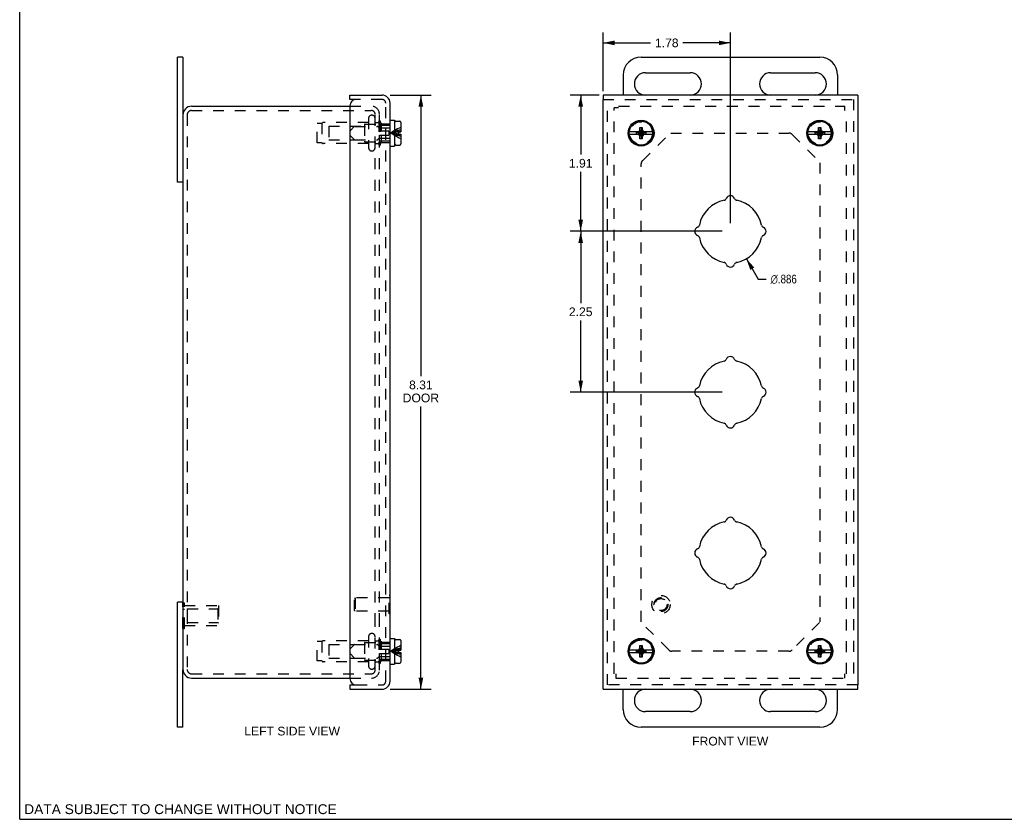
# Model space of a CAD drawing. Header units: inches. Extents: x 0 to 27.6, y 0 to 17.8.
# Tile 1 of 3: x 0 to 13.8, y 0 to 11.2. Entities that reach past the tile are written whole.
import ezdxf

# ---------------------------------------------------------------- set-up
doc = ezdxf.new("R2010")
doc.units = ezdxf.units.IN
doc.header["$LTSCALE"] = 1.515306
doc.header["$MEASUREMENT"] = 0
doc.linetypes.add('HIDDEN', pattern=[0.2, 0.1, -0.1])
doc.layers.get('0').update_dxf_attribs({"linetype": 'CONTINUOUS'})
for name, color, linetype in [('DEFAULT_2', 8, 'HIDDEN'), ('DIMENSIONS', 7, 'CONTINUOUS'), ('DOOR_ASSEMBLY', 7, 'CONTINUOUS')]:
    doc.layers.add(name, color=color, linetype=linetype)
doc.styles.get("Standard").update_dxf_attribs({"font": 'arial.ttf'})
doc.styles.add('TEXTSTYLE_1', font='gdt', dxfattribs={"width": 0.8})
doc.dimstyles.new('DIMSTYLE_1', dxfattribs={"dimtxt": 0.121549, "dimasz": 0.162065, "dimexe": 0.09, "dimexo": 0.07, "dimgap": 0.09, "dimtad": 0, "dimtih": 1, "dimtoh": 1, "dimdec": 3, "dimzin": 4, "dimdsep": 46, "dimtxsty": 'Standard', "dimblk": '_FILLED', "dimblk1": '_FILLED', "dimblk2": '_FILLED', "dimcen": 0.09, "dimadec": 3, "dimazin": 1, "dimtfac": 1, "dimtdec": 3, "dimtofl": 0, "dimtmove": 0, "dimatfit": 1, "dimldrblk": '_FILLED', "dimfxl": 0, "dimtolj": 1, "dimtzin": 4, "dimarcsym": 0})
doc.dimstyles.new('DIMSTYLE_2', dxfattribs={"dimtxt": 0.121549, "dimasz": 0.162065, "dimexe": 0.09, "dimexo": 0.07, "dimgap": 0.0375, "dimtad": 0, "dimtih": 1, "dimtoh": 1, "dimzin": 4, "dimdsep": 46, "dimtxsty": 'Standard', "dimblk": '_FILLED', "dimblk1": '_FILLED', "dimblk2": '_FILLED', "dimcen": 0.09, "dimadec": 3, "dimazin": 1, "dimtfac": 1, "dimtdec": 3, "dimtofl": 0, "dimtmove": 0, "dimatfit": 3, "dimldrblk": '_FILLED', "dimfxl": 0, "dimtolj": 1, "dimtzin": 4, "dimarcsym": 0})

# ---------------------------------------------------------------- blocks, each defined once
blk = doc.blocks.new('_FILLED')
at = {"color": 0, "linetype": 'ByBlock'}
blk.add_solid([(0, 0), (-1, 0.2), (-1, -0.2)], dxfattribs=at)
blk = doc.blocks.new('*D1')
at = {"layer": 'DIMENSIONS', "color": 2, "linetype": 'Continuous'}
for p, q in [((10.167, 7.843), (10.333, 7.558)), ((10.333, 7.558), (10.446, 7.558))]:
    blk.add_line(p, q, dxfattribs=at)
at = {"layer": 'DIMENSIONS', "color": 2, "linetype": 'Continuous', "xscale": 0.1620648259, "yscale": 0.1620648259, "zscale": 0.1620648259, "rotation": 120.2599769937}
blk.add_blockref('_FILLED', (10.167, 7.843), dxfattribs=at)
at = {"layer": 'DIMENSIONS', "color": 2, "linetype": 'Continuous', "insert": (10.507, 7.619), "char_height": 0.12155, "width": 0.49237, "attachment_point": 1, "line_spacing_factor": 0.9, "style": 'TEXTSTYLE_1'}
blk.add_mtext('{\\fgdt;n}\\fArial;.886', dxfattribs=at)
blk = doc.blocks.new('*D2')
at = {"layer": 'DIMENSIONS', "color": 2, "linetype": 'Continuous'}
for p, q in [((5.182, 10.132), (5.759, 10.132)), ((5.613, 10.132), (5.613, 6.199)), ((5.613, 1.819), (5.613, 5.773)), ((5.182, 1.819), (5.759, 1.819))]:
    blk.add_line(p, q, dxfattribs=at)
at = {"layer": 'DIMENSIONS', "color": 2, "linetype": 'Continuous', "xscale": 0.1620648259, "yscale": 0.1620648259, "zscale": 0.1620648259}
for p, rotation in [((5.613, 10.132), 90), ((5.613, 1.819), 270)]:
    blk.add_blockref('_FILLED', p, dxfattribs=dict(at, rotation=rotation))
at = {"layer": 'DIMENSIONS', "color": 2, "linetype": 'Continuous', "insert": (5.613, 6.138), "char_height": 0.1215, "width": 0.50879, "attachment_point": 2, "line_spacing_factor": 0.9}
blk.add_mtext('8.31\\PDOOR', dxfattribs=at)
blk = doc.blocks.new('*D12')
at = {"layer": 'DIMENSIONS', "color": 2, "linetype": 'Continuous'}
for p, q in [((8.109, 10.132), (7.703, 10.132)), ((7.849, 10.132), (7.849, 9.3)), ((7.849, 8.226), (7.849, 9.057)), ((9.83, 8.226), (7.703, 8.226))]:
    blk.add_line(p, q, dxfattribs=at)
at = {"layer": 'DIMENSIONS', "color": 2, "linetype": 'Continuous', "xscale": 0.1620648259, "yscale": 0.1620648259, "zscale": 0.1620648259}
for p, rotation in [((7.849, 10.132), 90), ((7.849, 8.226), 270)]:
    blk.add_blockref('_FILLED', p, dxfattribs=dict(at, rotation=rotation))
at = {"layer": 'DIMENSIONS', "color": 2, "linetype": 'Continuous', "insert": (7.849, 9.239), "char_height": 0.1215, "width": 0.3303, "attachment_point": 2, "line_spacing_factor": 0.9}
blk.add_mtext('1.91', dxfattribs=at)
blk = doc.blocks.new('*D13')
at = {"layer": 'DIMENSIONS', "color": 2, "linetype": 'Continuous'}
for p, q in [((8.162, 10.185), (8.162, 11.008)), ((9.944, 8.339), (9.944, 11.008)), ((8.162, 10.862), (8.827, 10.862)), ((9.944, 10.862), (9.279, 10.862))]:
    blk.add_line(p, q, dxfattribs=at)
at = {"layer": 'DIMENSIONS', "color": 2, "linetype": 'Continuous', "xscale": 0.1620648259, "yscale": 0.1620648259, "zscale": 0.1620648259, "rotation": 180}
blk.add_blockref('_FILLED', (8.162, 10.862), dxfattribs=at)
at = {"layer": 'DIMENSIONS', "color": 2, "linetype": 'Continuous', "xscale": 0.1620648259, "yscale": 0.1620648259, "zscale": 0.1620648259}
blk.add_blockref('_FILLED', (9.944, 10.862), dxfattribs=at)
at = {"layer": 'DIMENSIONS', "color": 2, "linetype": 'Continuous', "insert": (9.053, 10.923), "char_height": 0.1215, "width": 0.3303, "attachment_point": 2, "line_spacing_factor": 0.9}
blk.add_mtext('1.78', dxfattribs=at)
blk = doc.blocks.new('*D14')
at = {"layer": 'DIMENSIONS', "color": 2, "linetype": 'Continuous'}
for p, q in [((9.83, 8.226), (7.703, 8.226)), ((7.849, 8.226), (7.849, 7.222)), ((7.849, 5.976), (7.849, 6.979)), ((9.83, 5.976), (7.703, 5.976))]:
    blk.add_line(p, q, dxfattribs=at)
at = {"layer": 'DIMENSIONS', "color": 2, "linetype": 'Continuous', "xscale": 0.1620648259, "yscale": 0.1620648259, "zscale": 0.1620648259}
for p, rotation in [((7.849, 8.226), 90), ((7.849, 5.976), 270)]:
    blk.add_blockref('_FILLED', p, dxfattribs=dict(at, rotation=rotation))
at = {"layer": 'DIMENSIONS', "color": 2, "linetype": 'Continuous', "insert": (7.849, 7.161), "char_height": 0.1215, "width": 0.3303, "attachment_point": 2, "line_spacing_factor": 0.9}
blk.add_mtext('2.25', dxfattribs=at)

msp = doc.modelspace()

# ---------------------------------------------------------------- linework, layer by layer
at = {"color": 7, "linetype": 'Continuous'}
for p, q in [((0, 0), (0, 17.8271)), ((2.283, 10.663), (2.208, 10.663)), ((2.283, 10.663), (2.283, 9.8555)), ((8.6936, 10.663), (11.1936, 10.663)), ((8.4436, 10.413), (8.4436, 10.1318)), ((8.7561, 10.4443), (9.3811, 10.4443)), ((10.5061, 10.4443), (11.1311, 10.4443)), ((11.4436, 10.413), (11.4436, 10.1318)), ((9.3811, 10.1318), (8.7561, 10.1318)), ((11.1311, 10.1318), (10.5061, 10.1318)), ((2.283, 8.913), (2.208, 8.913)), ((2.283, 3.038), (2.208, 3.038)), ((2.283, 1.288), (2.283, 2.0955)), ((8.4436, 1.538), (8.4436, 1.8193)), ((8.7561, 1.8193), (9.3811, 1.8193)), ((10.5061, 1.8193), (11.1311, 1.8193)), ((11.4436, 1.538), (11.4436, 1.8193)), ((9.3811, 1.5068), (8.7561, 1.5068)), ((11.1311, 1.5068), (10.5061, 1.5068)), ((2.283, 1.288), (2.208, 1.288)), ((11.1936, 1.288), (8.6936, 1.288)), ((0, 0), (27.551, 0))]:
    msp.add_line(p, q, dxfattribs=at)
at = {"color": 3, "linetype": 'Continuous'}
for p, q in [((2.208, 8.913), (2.208, 10.663)), ((2.403, 9.9755), (4.621, 9.9755)), ((2.283, 9.8555), (2.283, 2.0955)), ((2.208, 1.288), (2.208, 3.038)), ((2.403, 1.9755), (4.621, 1.9755))]:
    msp.add_line(p, q, dxfattribs=at)
at = {"color": 7, "linetype": 'Continuous'}
for centre, radius, start, end in [((8.6936, 10.413), 0.25, 90, 180), ((11.1936, 10.413), 0.25, 0, 90), ((8.7561, 10.288), 0.1562, 90, 270), ((9.3811, 10.288), 0.1562, 270, 90), ((10.5061, 10.288), 0.1562, 90, 270), ((11.1311, 10.288), 0.1562, 270, 90), ((8.7561, 1.663), 0.1562, 90, 270), ((9.3811, 1.663), 0.1562, 270, 90), ((10.5061, 1.663), 0.1562, 90, 270), ((11.1311, 1.663), 0.1562, 270, 90), ((8.6936, 1.538), 0.25, 180, 270), ((11.1936, 1.538), 0.25, 270, 360)]:
    msp.add_arc(centre, radius, start, end, dxfattribs=at)
at = {"color": 3, "linetype": 'Continuous'}
for centre, start, end in [((2.403, 9.8555), 90, 180), ((2.403, 2.0955), 180, 270)]:
    msp.add_arc(centre, 0.12, start, end, dxfattribs=at)
at = {"layer": 'DEFAULT_2', "color": 8, "linetype": 'HIDDEN'}
for p, q in [((4.621, 9.9755), (4.918, 9.9755)), ((8.3186, 2.0355), (8.3186, 9.9535)), ((8.3786, 9.9535), (8.3186, 9.9535)), ((8.3786, 9.9755), (11.5466, 9.9755)), ((11.5466, 9.9155), (11.5466, 9.9755)), ((2.343, 9.8555), (2.343, 2.0955)), ((2.403, 9.9155), (4.918, 9.9155)), ((4.8805, 9.8043), (4.8805, 9.3968)), ((4.973, 2.7318), (4.973, 9.8635)), ((5.033, 2.7318), (5.033, 9.8635)), ((11.5686, 2.0355), (11.5686, 9.9155)), ((4.1605, 9.4655), (4.1605, 9.7355)), ((4.2295, 9.7355), (4.1605, 9.7355)), ((4.2295, 9.7355), (4.2295, 9.4655)), ((4.8805, 9.7465), (4.2473, 9.7465)), ((4.323, 9.6955), (4.323, 9.5055)), ((4.323, 9.6955), (4.823, 9.6955)), ((4.823, 9.7155), (4.823, 9.4855)), ((4.833, 9.7255), (5.043, 9.7255)), ((4.973, 9.7465), (5.015, 9.7465)), ((5.025, 9.7705), (5.025, 9.4305)), ((5.025, 9.7705), (5.043, 9.7705)), ((5.043, 9.7705), (5.043, 9.4305)), ((4.323, 9.5055), (4.823, 9.5055)), ((8.7119, 9.2126), (9.0975, 9.5982)), ((9.1079, 9.6005), (10.7615, 9.6005)), ((10.8057, 9.5822), (11.1907, 9.1972)), ((4.2295, 9.4655), (4.1605, 9.4655)), ((4.8805, 9.4545), (4.2473, 9.4545)), ((4.833, 9.4755), (5.043, 9.4755)), ((4.973, 9.4545), (5.015, 9.4545)), ((5.025, 9.4305), (5.043, 9.4305)), ((8.6936, 2.7648), (8.6936, 9.1684)), ((11.1936, 9.1863), (11.1936, 2.7648)), ((2.2826, 3.0307), (2.3036, 3.0307)), ((2.2826, 2.6704), (2.2826, 3.0307)), ((2.3036, 2.6704), (2.3036, 3.0307)), ((2.2826, 2.9406), (2.3036, 2.9406)), ((2.3036, 2.9905), (2.7826, 2.9905)), ((2.3451, 2.9455), (2.7726, 2.9455)), ((2.3451, 2.9455), (2.3451, 2.7555)), ((2.7726, 2.9455), (2.7826, 2.9555)), ((2.7726, 2.9455), (2.7726, 2.7555)), ((2.7826, 2.9905), (2.7826, 2.7105)), ((2.2826, 2.7605), (2.3036, 2.7605)), ((2.3451, 2.7555), (2.7726, 2.7555)), ((2.7726, 2.7555), (2.7826, 2.7455)), ((2.2826, 2.6704), (2.3036, 2.6704)), ((2.3036, 2.7105), (2.7826, 2.7105)), ((4.973, 2.0875), (4.973, 2.7317)), ((5.033, 2.0875), (5.033, 2.7317)), ((9.0815, 2.3688), (8.6965, 2.7539)), ((11.1913, 2.7544), (10.8057, 2.3688)), ((4.2295, 2.4855), (4.1605, 2.4855)), ((4.1605, 2.2155), (4.1605, 2.4855)), ((4.2295, 2.4855), (4.2295, 2.2155)), ((4.8805, 2.4965), (4.2473, 2.4965)), ((4.8805, 2.5543), (4.8805, 2.1468)), ((4.973, 2.4965), (5.015, 2.4965)), ((5.025, 2.5205), (5.043, 2.5205)), ((5.025, 2.5205), (5.025, 2.1805)), ((5.043, 2.5205), (5.043, 2.1805)), ((4.323, 2.4455), (4.823, 2.4455)), ((4.323, 2.4455), (4.323, 2.2555)), ((4.823, 2.4655), (4.823, 2.2355)), ((4.833, 2.4755), (5.043, 2.4755)), ((10.7615, 2.3505), (9.1257, 2.3505)), ((4.2295, 2.2155), (4.1605, 2.2155)), ((4.8805, 2.2045), (4.2473, 2.2045)), ((4.323, 2.2555), (4.823, 2.2555)), ((4.833, 2.2255), (5.043, 2.2255)), ((4.973, 2.2045), (5.015, 2.2045)), ((5.025, 2.1805), (5.043, 2.1805)), ((2.403, 2.0355), (4.918, 2.0355)), ((4.621, 1.9755), (4.921, 1.9755)), ((4.918, 2.0355), (4.921, 2.0355)), ((8.3406, 2.0355), (8.3406, 1.9755)), ((8.3406, 1.9755), (11.5466, 1.9755)), ((11.5466, 1.9755), (11.5466, 2.0355))]:
    msp.add_line(p, q, dxfattribs=at)
for centre in [(8.6936, 9.6005), (11.1936, 9.6005), (8.6936, 2.3505), (11.1936, 2.3505)]:
    msp.add_circle(centre, 0.1585, dxfattribs=at)
for centre, radius, start, end in [((4.921, 9.8635), 0.112, 0, 90), ((2.403, 9.8555), 0.06, 90, 180), ((4.9267, 9.8043), 0.0462, 0, 180), ((4.921, 9.8635), 0.052, 0, 90), ((4.2473, 9.7265), 0.02, 90, 153.25632), ((4.833, 9.7155), 0.01, 90, 180.00003), ((5.015, 9.7565), 0.01, 270, 359.99996), ((10.7615, 9.538), 0.0625, 45, 90), ((4.2473, 9.4745), 0.02, 206.74368, 270), ((4.833, 9.4855), 0.01, 179.99997, 270), ((4.9267, 9.3968), 0.0462, 180, 360), ((5.015, 9.4445), 0.01, 0.00004, 90), ((8.7561, 9.1684), 0.0625, 135, 180), ((4.2473, 2.4765), 0.02, 90, 153.25632), ((4.9267, 2.5543), 0.0462, 0, 180), ((5.015, 2.5065), 0.01, 270, 359.99996), ((4.833, 2.4655), 0.01, 90, 180.00003), ((9.1257, 2.413), 0.0625, 225, 270), ((10.7615, 2.413), 0.0625, 270, 315), ((4.2473, 2.2245), 0.02, 206.74368, 270), ((4.833, 2.2355), 0.01, 179.99997, 270), ((5.015, 2.1945), 0.01, 0.00004, 90), ((2.403, 2.0955), 0.06, 180, 270), ((4.9267, 2.1468), 0.0462, 180, 360), ((4.921, 2.0875), 0.112, 270, 360), ((4.921, 2.0875), 0.052, 270, 360)]:
    msp.add_arc(centre, radius, start, end, dxfattribs=at)
at = {"layer": 'DOOR_ASSEMBLY', "color": 7, "linetype": 'Continuous'}
for p, q in [((4.621, 10.0718), (4.621, 10.1318)), ((4.711, 10.0718), (4.621, 10.0718)), ((8.1624, 10.1318), (8.1624, 10.0718)), ((11.7249, 10.1318), (11.7249, 10.0718)), ((5.181, 9.7815), (5.2435, 9.7815)), ((5.2435, 9.7815), (5.2435, 9.4195)), ((5.2435, 9.6735), (5.2485, 9.6735)), ((5.2485, 9.4485), (5.2485, 9.7525)), ((5.2635, 9.7675), (5.3165, 9.7675)), ((5.3315, 9.7525), (5.3315, 9.617)), ((8.6659, 9.6282), (8.6771, 9.6475)), ((8.6771, 9.5205), (8.7101, 9.6805)), ((8.6771, 9.6475), (8.6771, 9.6805)), ((8.7101, 9.5205), (8.6771, 9.6805)), ((8.6771, 9.6805), (8.7101, 9.6805)), ((8.6771, 9.5535), (8.7101, 9.6475)), ((8.7101, 9.5535), (8.6771, 9.6475)), ((8.7101, 9.6805), (8.7101, 9.6475)), ((8.7101, 9.6475), (8.7213, 9.6282)), ((11.1659, 9.6282), (11.1771, 9.6475)), ((11.1771, 9.5205), (11.2101, 9.6805)), ((11.1771, 9.6475), (11.1771, 9.6805)), ((11.2101, 9.5205), (11.1771, 9.6805)), ((11.1771, 9.6805), (11.2101, 9.6805)), ((11.1771, 9.5535), (11.2101, 9.6475)), ((11.2101, 9.5535), (11.1771, 9.6475)), ((11.2101, 9.6805), (11.2101, 9.6475)), ((11.2101, 9.6475), (11.2213, 9.6282)), ((5.2435, 9.5275), (5.2485, 9.5275)), ((5.2985, 9.617), (5.2985, 9.584)), ((5.2985, 9.617), (5.3315, 9.617)), ((5.2985, 9.584), (5.3315, 9.584)), ((5.3315, 9.584), (5.3315, 9.4485)), ((8.661, 9.617), (8.5274, 9.617)), ((8.5274, 9.584), (8.661, 9.584)), ((8.6289, 9.5872), (8.6289, 9.6139)), ((8.6289, 9.6139), (8.7583, 9.5872)), ((8.6289, 9.6139), (8.6556, 9.6139)), ((8.6289, 9.5872), (8.7583, 9.6139)), ((8.6556, 9.5872), (8.6289, 9.5872)), ((8.6466, 9.617), (8.6659, 9.6282)), ((8.6659, 9.5729), (8.6466, 9.584)), ((8.6556, 9.6139), (8.661, 9.617)), ((8.6556, 9.5872), (8.7316, 9.6139)), ((8.6556, 9.6139), (8.7316, 9.5872)), ((8.661, 9.584), (8.6556, 9.5872)), ((8.6659, 9.5729), (8.7213, 9.6282)), ((8.7213, 9.5729), (8.6659, 9.6282)), ((8.6771, 9.5535), (8.6659, 9.5729)), ((8.6771, 9.5205), (8.6771, 9.5535)), ((8.7101, 9.5205), (8.6771, 9.5205)), ((8.7213, 9.5729), (8.7101, 9.5535)), ((8.7101, 9.5535), (8.7101, 9.5205)), ((8.7213, 9.6282), (8.7406, 9.617)), ((8.7406, 9.584), (8.7213, 9.5729)), ((8.7262, 9.617), (8.7316, 9.6139)), ((8.8598, 9.617), (8.7262, 9.617)), ((8.7316, 9.5872), (8.7262, 9.584)), ((8.7262, 9.584), (8.8598, 9.584)), ((8.7316, 9.6139), (8.7583, 9.6139)), ((8.7583, 9.5872), (8.7316, 9.5872)), ((8.7583, 9.6139), (8.7583, 9.5872)), ((11.161, 9.617), (11.0274, 9.617)), ((11.0274, 9.584), (11.161, 9.584)), ((11.1289, 9.5872), (11.1289, 9.6139)), ((11.1289, 9.5872), (11.2583, 9.6139)), ((11.1289, 9.6139), (11.1556, 9.6139)), ((11.1289, 9.6139), (11.2583, 9.5872)), ((11.1556, 9.5872), (11.1289, 9.5872)), ((11.1466, 9.617), (11.1659, 9.6282)), ((11.1659, 9.5729), (11.1466, 9.584)), ((11.1556, 9.6139), (11.161, 9.617)), ((11.1556, 9.5872), (11.2316, 9.6139)), ((11.1556, 9.6139), (11.2316, 9.5872)), ((11.161, 9.584), (11.1556, 9.5872)), ((11.1659, 9.5729), (11.2213, 9.6282)), ((11.2213, 9.5729), (11.1659, 9.6282)), ((11.1771, 9.5535), (11.1659, 9.5729)), ((11.1771, 9.5205), (11.1771, 9.5535)), ((11.2101, 9.5205), (11.1771, 9.5205)), ((11.2213, 9.5729), (11.2101, 9.5535)), ((11.2101, 9.5535), (11.2101, 9.5205)), ((11.2213, 9.6282), (11.2406, 9.617)), ((11.2406, 9.584), (11.2213, 9.5729)), ((11.3598, 9.617), (11.2262, 9.617)), ((11.2262, 9.617), (11.2316, 9.6139)), ((11.2316, 9.5872), (11.2262, 9.584)), ((11.2262, 9.584), (11.3598, 9.584)), ((11.2316, 9.6139), (11.2583, 9.6139)), ((11.2583, 9.5872), (11.2316, 9.5872)), ((11.2583, 9.6139), (11.2583, 9.5872)), ((5.181, 9.4195), (5.2435, 9.4195)), ((5.2635, 9.4335), (5.3165, 9.4335)), ((5.185, 3.1323), (5.181, 3.1323)), ((5.185, 2.8763), (5.185, 3.1323)), ((5.185, 2.8763), (5.181, 2.8763)), ((5.181, 2.5315), (5.2435, 2.5315)), ((5.2435, 2.5315), (5.2435, 2.1695)), ((5.2485, 2.1985), (5.2485, 2.5025)), ((5.2635, 2.5175), (5.3165, 2.5175)), ((5.3315, 2.5025), (5.3315, 2.367)), ((5.2435, 2.4235), (5.2485, 2.4235)), ((5.2985, 2.367), (5.3315, 2.367)), ((5.2985, 2.367), (5.2985, 2.334)), ((8.661, 2.367), (8.5274, 2.367)), ((8.6289, 2.3639), (8.7583, 2.3372)), ((8.6289, 2.3639), (8.6556, 2.3639)), ((8.6289, 2.3372), (8.7583, 2.3639)), ((8.6289, 2.3372), (8.6289, 2.3639)), ((8.6466, 2.367), (8.6659, 2.3782)), ((8.6556, 2.3639), (8.661, 2.367)), ((8.6556, 2.3639), (8.7316, 2.3372)), ((8.6556, 2.3372), (8.7316, 2.3639)), ((8.6659, 2.3782), (8.6771, 2.3975)), ((8.6659, 2.3782), (8.7213, 2.3229)), ((8.6659, 2.3229), (8.7213, 2.3782)), ((8.6771, 2.4305), (8.7101, 2.4305)), ((8.7101, 2.2705), (8.6771, 2.4305)), ((8.6771, 2.3975), (8.6771, 2.4305)), ((8.6771, 2.2705), (8.7101, 2.4305)), ((8.7101, 2.3035), (8.6771, 2.3975)), ((8.6771, 2.3035), (8.7101, 2.3975)), ((8.7101, 2.4305), (8.7101, 2.3975)), ((8.7101, 2.3975), (8.7213, 2.3782)), ((8.7213, 2.3782), (8.7406, 2.367)), ((8.7262, 2.367), (8.7316, 2.3639)), ((8.8598, 2.367), (8.7262, 2.367)), ((8.7316, 2.3639), (8.7583, 2.3639)), ((8.7583, 2.3639), (8.7583, 2.3372)), ((11.161, 2.367), (11.0274, 2.367)), ((11.1289, 2.3372), (11.2583, 2.3639)), ((11.1289, 2.3639), (11.1556, 2.3639)), ((11.1289, 2.3639), (11.2583, 2.3372)), ((11.1289, 2.3372), (11.1289, 2.3639)), ((11.1466, 2.367), (11.1659, 2.3782)), ((11.1556, 2.3639), (11.161, 2.367)), ((11.1556, 2.3639), (11.2316, 2.3372)), ((11.1556, 2.3372), (11.2316, 2.3639)), ((11.1659, 2.3782), (11.1771, 2.3975)), ((11.1659, 2.3782), (11.2213, 2.3229)), ((11.1659, 2.3229), (11.2213, 2.3782)), ((11.1771, 2.4305), (11.2101, 2.4305)), ((11.2101, 2.2705), (11.1771, 2.4305)), ((11.1771, 2.3975), (11.1771, 2.4305)), ((11.1771, 2.2705), (11.2101, 2.4305)), ((11.2101, 2.3035), (11.1771, 2.3975)), ((11.1771, 2.3035), (11.2101, 2.3975)), ((11.2101, 2.4305), (11.2101, 2.3975)), ((11.2101, 2.3975), (11.2213, 2.3782)), ((11.2213, 2.3782), (11.2406, 2.367)), ((11.3598, 2.367), (11.2262, 2.367)), ((11.2262, 2.367), (11.2316, 2.3639)), ((11.2316, 2.3639), (11.2583, 2.3639)), ((11.2583, 2.3639), (11.2583, 2.3372)), ((5.2435, 2.2775), (5.2485, 2.2775)), ((5.2985, 2.334), (5.3315, 2.334)), ((5.3315, 2.334), (5.3315, 2.1985)), ((8.5274, 2.334), (8.661, 2.334)), ((8.6556, 2.3372), (8.6289, 2.3372)), ((8.6659, 2.3229), (8.6466, 2.334)), ((8.661, 2.334), (8.6556, 2.3372)), ((8.6771, 2.3035), (8.6659, 2.3229)), ((8.6771, 2.2705), (8.6771, 2.3035)), ((8.7101, 2.2705), (8.6771, 2.2705)), ((8.7213, 2.3229), (8.7101, 2.3035)), ((8.7101, 2.3035), (8.7101, 2.2705)), ((8.7406, 2.334), (8.7213, 2.3229)), ((8.7316, 2.3372), (8.7262, 2.334)), ((8.7262, 2.334), (8.8598, 2.334)), ((8.7583, 2.3372), (8.7316, 2.3372)), ((11.0274, 2.334), (11.161, 2.334)), ((11.1556, 2.3372), (11.1289, 2.3372)), ((11.1659, 2.3229), (11.1466, 2.334)), ((11.161, 2.334), (11.1556, 2.3372)), ((11.1771, 2.3035), (11.1659, 2.3229)), ((11.1771, 2.2705), (11.1771, 2.3035)), ((11.2101, 2.2705), (11.1771, 2.2705)), ((11.2213, 2.3229), (11.2101, 2.3035)), ((11.2101, 2.3035), (11.2101, 2.2705)), ((11.2406, 2.334), (11.2213, 2.3229)), ((11.2316, 2.3372), (11.2262, 2.334)), ((11.2262, 2.334), (11.3598, 2.334)), ((11.2583, 2.3372), (11.2316, 2.3372)), ((5.181, 2.1695), (5.2435, 2.1695)), ((5.2635, 2.1835), (5.3165, 2.1835)), ((4.621, 1.8793), (4.711, 1.8793)), ((4.621, 1.8793), (4.621, 1.8193)), ((8.1624, 1.8193), (8.1624, 1.8793)), ((11.7249, 1.8193), (11.7249, 1.8793))]:
    msp.add_line(p, q, dxfattribs=at)
at = {"layer": 'DOOR_ASSEMBLY', "color": 3, "linetype": 'Continuous'}
for p, q in [((4.621, 10.1318), (5.069, 10.1318)), ((11.7249, 10.1318), (8.1624, 10.1318)), ((8.1624, 1.8793), (8.1624, 10.0718)), ((11.7249, 10.0718), (11.7249, 1.8793)), ((4.621, 9.9818), (4.621, 1.9693)), ((5.181, 1.9313), (5.181, 10.0198)), ((4.621, 1.8193), (5.069, 1.8193)), ((8.1624, 1.8193), (11.7249, 1.8193))]:
    msp.add_line(p, q, dxfattribs=at)
at = {"layer": 'DOOR_ASSEMBLY', "color": 8, "linetype": 'HIDDEN'}
for p, q in [((5.069, 10.0718), (4.711, 10.0718)), ((8.1624, 10.0718), (11.7249, 10.0718)), ((8.2224, 1.8793), (8.2224, 10.0718)), ((11.6649, 10.0718), (11.6649, 1.8793)), ((5.121, 1.9313), (5.121, 10.0198)), ((4.6215, 9.6335), (4.6781, 9.6901)), ((4.6887, 9.6945), (5.0022, 9.6945)), ((5.0251, 9.6779), (5.0129, 9.6901)), ((5.0335, 9.721), (5.056, 9.7435)), ((5.0335, 9.6305), (5.0335, 9.721)), ((5.0335, 9.7105), (5.2435, 9.7105)), ((5.0357, 9.6735), (5.2435, 9.6735)), ((5.056, 9.7435), (5.056, 9.6305)), ((5.056, 9.7305), (5.181, 9.7305)), ((4.6215, 9.5675), (4.6215, 9.6335)), ((4.6215, 9.5675), (4.6781, 9.5109)), ((4.6887, 9.5065), (5.0022, 9.5065)), ((5.0251, 9.5231), (5.0129, 9.5109)), ((5.0335, 9.6305), (5.1635, 9.6305)), ((5.0335, 9.48), (5.0335, 9.5705)), ((5.0335, 9.5705), (5.1635, 9.5705)), ((5.0357, 9.5275), (5.2435, 9.5275)), ((5.056, 9.5705), (5.056, 9.4575)), ((5.1635, 9.6305), (5.1635, 9.5705)), ((5.2629, 9.6099), (5.2455, 9.6078)), ((5.2629, 9.5911), (5.2455, 9.5933)), ((5.0335, 9.4905), (5.2435, 9.4905)), ((5.0335, 9.48), (5.056, 9.4575)), ((5.056, 9.4705), (5.181, 9.4705)), ((4.685, 3.0883), (4.695, 3.0983)), ((4.685, 2.9203), (4.685, 3.0883)), ((5.167, 3.0983), (4.695, 3.0983)), ((4.695, 3.0983), (4.695, 2.9103)), ((5.181, 3.1323), (5.167, 3.1323)), ((5.167, 2.8763), (5.167, 3.1323)), ((4.685, 2.9203), (4.695, 2.9103)), ((5.167, 2.9103), (4.695, 2.9103)), ((5.181, 2.8763), (5.167, 2.8763)), ((5.0335, 2.471), (5.056, 2.4935)), ((5.056, 2.4935), (5.056, 2.3805)), ((5.056, 2.4805), (5.181, 2.4805)), ((4.6215, 2.3835), (4.6781, 2.4401)), ((4.6215, 2.3175), (4.6215, 2.3835)), ((4.6887, 2.4445), (5.0022, 2.4445)), ((5.0251, 2.4279), (5.0129, 2.4401)), ((5.0335, 2.3805), (5.0335, 2.471)), ((5.0335, 2.4605), (5.2435, 2.4605)), ((5.0335, 2.3805), (5.1635, 2.3805)), ((5.0357, 2.4235), (5.2435, 2.4235)), ((5.1635, 2.3805), (5.1635, 2.3205)), ((5.2629, 2.3599), (5.2455, 2.3578)), ((5.2629, 2.3411), (5.2455, 2.3433)), ((4.6215, 2.3175), (4.6781, 2.2609)), ((4.6887, 2.2565), (5.0022, 2.2565)), ((5.0251, 2.2731), (5.0129, 2.2609)), ((5.0335, 2.3205), (5.1635, 2.3205)), ((5.0335, 2.23), (5.0335, 2.3205)), ((5.0335, 2.2405), (5.2435, 2.2405)), ((5.0335, 2.23), (5.056, 2.2075)), ((5.0357, 2.2775), (5.2435, 2.2775)), ((5.056, 2.3205), (5.056, 2.2075)), ((5.056, 2.2205), (5.181, 2.2205)), ((4.711, 1.8793), (5.069, 1.8793)), ((11.7249, 1.8793), (8.1624, 1.8793))]:
    msp.add_line(p, q, dxfattribs=at)
for points in [[(5.3315, 9.6475), (5.3077, 9.6412), (5.2843, 9.6343), (5.2613, 9.6268), (5.2387, 9.6186), (5.2164, 9.6099), (5.1945, 9.6005)], [(5.2613, 9.6452), (5.2387, 9.6313), (5.2164, 9.6165), (5.1945, 9.6005)], [(5.3315, 9.6805), (5.3077, 9.6698), (5.2843, 9.658), (5.2613, 9.6452)], [(5.3315, 9.6282), (5.3077, 9.6245), (5.2843, 9.6204), (5.2613, 9.616), (5.2387, 9.6112), (5.2164, 9.606), (5.1945, 9.6005)], [(5.2455, 9.6078), (5.2283, 9.6055), (5.2113, 9.6031), (5.1945, 9.6005)], [(5.2455, 9.5933), (5.2283, 9.5956), (5.2113, 9.598), (5.1945, 9.6005)], [(5.2613, 9.5851), (5.2387, 9.5899), (5.2164, 9.595), (5.1945, 9.6005)], [(5.3315, 9.5535), (5.3077, 9.5599), (5.2843, 9.5668), (5.2613, 9.5743), (5.2387, 9.5824), (5.2164, 9.5912), (5.1945, 9.6005)], [(5.2613, 9.5559), (5.2387, 9.5697), (5.2164, 9.5846), (5.1945, 9.6005)], [(5.3315, 9.5729), (5.3077, 9.5766), (5.2843, 9.5807), (5.2613, 9.5851)], [(5.3315, 9.5205), (5.3077, 9.5313), (5.2843, 9.5431), (5.2613, 9.5559)], [(5.2985, 9.6139), (5.2806, 9.612), (5.2629, 9.6099)], [(5.2985, 9.5872), (5.2806, 9.5891), (5.2629, 9.5911)], [(5.3315, 2.3975), (5.3077, 2.3912), (5.2843, 2.3843), (5.2613, 2.3768), (5.2387, 2.3686), (5.2164, 2.3599), (5.1945, 2.3505)], [(5.2613, 2.3952), (5.2387, 2.3813), (5.2164, 2.3665), (5.1945, 2.3505)], [(5.3315, 2.3782), (5.3077, 2.3745), (5.2843, 2.3704), (5.2613, 2.366), (5.2387, 2.3612), (5.2164, 2.356), (5.1945, 2.3505)], [(5.2455, 2.3578), (5.2283, 2.3555), (5.2113, 2.3531), (5.1945, 2.3505)], [(5.2455, 2.3433), (5.2283, 2.3456), (5.2113, 2.348), (5.1945, 2.3505)], [(5.3315, 2.3229), (5.3077, 2.3266), (5.2843, 2.3307), (5.2613, 2.3351), (5.2387, 2.3399), (5.2164, 2.345), (5.1945, 2.3505)], [(5.3315, 2.3035), (5.3077, 2.3099), (5.2843, 2.3168), (5.2613, 2.3243), (5.2387, 2.3324), (5.2164, 2.3412), (5.1945, 2.3505)], [(5.2613, 2.3059), (5.2387, 2.3197), (5.2164, 2.3346), (5.1945, 2.3505)], [(5.3315, 2.4305), (5.3077, 2.4198), (5.2843, 2.408), (5.2613, 2.3952)], [(5.2985, 2.3639), (5.2806, 2.362), (5.2629, 2.3599)], [(5.3315, 2.2705), (5.3077, 2.2813), (5.2843, 2.2931), (5.2613, 2.3059)], [(5.2985, 2.3372), (5.2806, 2.3391), (5.2629, 2.3411)]]:
    msp.add_lwpolyline(points, dxfattribs=at)
at = {"layer": 'DOOR_ASSEMBLY', "color": 7, "linetype": 'Continuous'}
for centre, radius in [((8.6936, 9.6005), 0.181), ((11.1936, 9.6005), 0.181), ((8.6936, 9.6005), 0.167), ((11.1936, 9.6005), 0.167), ((8.6936, 2.3505), 0.181), ((8.6936, 2.3505), 0.167), ((11.1936, 2.3505), 0.181), ((11.1936, 2.3505), 0.167)]:
    msp.add_circle(centre, radius, dxfattribs=at)
at = {"layer": 'DOOR_ASSEMBLY', "color": 8, "linetype": 'HIDDEN'}
for radius in [0.128, 0.0981, 0.094, 0.084]:
    msp.add_circle((8.9724, 3.0043), radius, dxfattribs=at)
at = {"layer": 'DOOR_ASSEMBLY', "color": 3, "linetype": 'Continuous'}
for centre, radius, start, end in [((4.711, 9.9818), 0.09, 90, 180), ((5.069, 10.0198), 0.112, 0, 90), ((9.8478, 8.6989), 0.04, 281.44242, 339.19898), ((9.9436, 8.6625), 0.0625, 20.80102, 159.19898), ((10.0394, 8.6989), 0.04, 200.80102, 258.55758), ((9.9436, 8.2255), 0.443, 101.44242, 168.55758), ((9.9436, 8.2255), 0.443, 11.44242, 78.55758), ((9.5066, 8.2255), 0.0625, 110.80102, 249.19898), ((9.4702, 8.3214), 0.04, 290.80102, 348.55758), ((10.417, 8.3214), 0.04, 191.44242, 249.19898), ((10.3806, 8.2255), 0.0625, 290.80102, 69.19898), ((9.4702, 8.1297), 0.04, 11.44242, 69.19898), ((9.9436, 8.2255), 0.443, 191.44242, 258.55758), ((9.9436, 8.2255), 0.443, 281.44242, 348.55758), ((10.417, 8.1297), 0.04, 110.80102, 168.55758), ((9.8478, 7.7521), 0.04, 20.80102, 78.55758), ((9.9436, 7.7885), 0.0625, 200.80102, 339.19898), ((10.0394, 7.7521), 0.04, 101.44242, 159.19898), ((9.9436, 6.4125), 0.0625, 20.80102, 159.19898), ((9.9436, 5.9755), 0.443, 101.44242, 168.55758), ((9.8478, 6.4489), 0.04, 281.44242, 339.19898), ((10.0394, 6.4489), 0.04, 200.80102, 258.55758), ((9.9436, 5.9755), 0.443, 11.44242, 78.55758), ((9.4702, 6.0714), 0.04, 290.80102, 348.55758), ((10.417, 6.0714), 0.04, 191.44242, 249.19898), ((9.5066, 5.9755), 0.0625, 110.80102, 249.19898), ((10.3806, 5.9755), 0.0625, 290.80102, 69.19898), ((9.4702, 5.8797), 0.04, 11.44242, 69.19898), ((9.9436, 5.9755), 0.443, 191.44242, 258.55758), ((9.9436, 5.9755), 0.443, 281.44242, 348.55758), ((10.417, 5.8797), 0.04, 110.80102, 168.55758), ((9.8478, 5.5021), 0.04, 20.80102, 78.55758), ((9.9436, 5.5385), 0.0625, 200.80102, 339.19898), ((10.0394, 5.5021), 0.04, 101.44242, 159.19898), ((9.9436, 3.7255), 0.443, 101.44242, 168.55758), ((9.8478, 4.1989), 0.04, 281.44242, 339.19898), ((9.9436, 4.1625), 0.0625, 20.80102, 159.19898), ((10.0394, 4.1989), 0.04, 200.80102, 258.55758), ((9.9436, 3.7255), 0.443, 11.44242, 78.55758), ((9.5066, 3.7255), 0.0625, 110.80102, 249.19898), ((9.4702, 3.8214), 0.04, 290.80102, 348.55758), ((10.417, 3.8214), 0.04, 191.44242, 249.19898), ((10.3806, 3.7255), 0.0625, 290.80102, 69.19898), ((9.4702, 3.6297), 0.04, 11.44242, 69.19898), ((9.9436, 3.7255), 0.443, 191.44242, 258.55758), ((9.9436, 3.7255), 0.443, 281.44242, 348.55758), ((10.417, 3.6297), 0.04, 110.80102, 168.55758), ((9.8478, 3.2521), 0.04, 20.80102, 78.55758), ((9.9436, 3.2885), 0.0625, 200.80102, 339.19898), ((10.0394, 3.2521), 0.04, 101.44242, 159.19898), ((4.711, 1.9693), 0.09, 180, 270), ((5.069, 1.9313), 0.112, 270, 360)]:
    msp.add_arc(centre, radius, start, end, dxfattribs=at)
at = {"layer": 'DOOR_ASSEMBLY', "color": 8, "linetype": 'HIDDEN'}
for centre, radius, start, end in [((5.069, 10.0198), 0.052, 0, 90), ((4.6887, 9.6795), 0.015, 90, 135), ((5.0022, 9.6795), 0.015, 45.00006, 90), ((5.0357, 9.6885), 0.015, 225.00006, 270), ((4.6887, 9.5215), 0.015, 225, 270), ((5.0022, 9.5215), 0.015, 270, 314.99994), ((5.0357, 9.5125), 0.015, 90, 134.99994), ((4.6887, 2.4295), 0.015, 90, 135), ((5.0022, 2.4295), 0.015, 45.00006, 90), ((5.0357, 2.4385), 0.015, 225.00006, 270), ((4.6887, 2.2715), 0.015, 225, 270), ((5.0022, 2.2715), 0.015, 270, 314.99994), ((5.0357, 2.2625), 0.015, 90, 134.99994), ((5.069, 1.9313), 0.052, 270, 360)]:
    msp.add_arc(centre, radius, start, end, dxfattribs=at)
at = {"layer": 'DOOR_ASSEMBLY', "color": 7, "linetype": 'Continuous'}
for centre, start, end in [((5.2635, 9.7525), 90, 180), ((5.3165, 9.7525), 0, 90), ((5.2635, 9.4485), 180, 270), ((5.3165, 9.4485), 270, 360), ((5.2635, 2.5025), 90, 180), ((5.3165, 2.5025), 0, 90), ((5.2635, 2.1985), 180, 270), ((5.3165, 2.1985), 270, 360)]:
    msp.add_arc(centre, 0.015, start, end, dxfattribs=at)

# ---------------------------------------------------------------- texts
at = {"layer": 'DIMENSIONS', "color": 2, "linetype": 'Continuous', "attachment_point": 2, "line_spacing_factor": 0.9}
for s, insert, char_height, width in [('LEFT SIDE VIEW', (3.8119, 1.2946), 0.121549, 1.336583), ('FRONT VIEW', (9.9408, 1.1543), 0.12155, 1.063663), ('DATA SUBJECT TO CHANGE WITHOUT NOTICE', (2.2493, 0.2105), 0.137755, 4.364123)]:
    msp.add_mtext(s, dxfattribs=dict(at, insert=insert, char_height=char_height, width=width))

# ---------------------------------------------------------------- dimensions: what is measured, and where the dimension line sits
at = {"layer": 'DIMENSIONS', "color": 2, "linetype": 'Continuous'}
dim = msp.add_linear_dim(base=(9.9436, 10.8624), p1=(8.1624, 10.1152), p2=(9.9436, 8.269), dimstyle='DIMSTYLE_2', dxfattribs=at)
dim.commit()
dim.dimension.update_dxf_attribs({"geometry": '*D13', "text_midpoint": (9.058, 10.8617), "dimtype": 160})
dim = msp.add_linear_dim(base=(5.6127, 1.8193), p1=(5.1124, 10.1318), p2=(5.1124, 1.8193), angle=270, text='<>\\PDOOR', dimstyle='DIMSTYLE_2', dxfattribs=at)
dim.commit()
dim.dimension.update_dxf_attribs({"geometry": '*D2', "text_midpoint": (5.6127, 5.986), "dimtype": 160})
for base, p1, p2, picture, middle in [((7.8491, 8.2255), (8.1789, 10.1318), (9.9002, 8.2255), '*D12', (7.8426, 9.178)), ((7.8491, 5.9755), (9.9002, 8.2255), (9.9002, 5.9755), '*D14', (7.848, 7.0999))]:
    dim = msp.add_linear_dim(base=base, p1=p1, p2=p2, angle=270, dimstyle='DIMSTYLE_2', dxfattribs=at)
    dim.commit()
    dim.dimension.update_dxf_attribs({"geometry": picture, "text_midpoint": middle, "dimtype": 160})
dim = msp.add_diameter_dim_2p(p1=(10.1668, 7.8429), p2=(9.7204, 8.6082), text='%%c<>', dimstyle='DIMSTYLE_1', override={"dimpost": '<>'}, dxfattribs=at)
dim.commit()
dim.dimension.update_dxf_attribs({"geometry": '*D1', "text_midpoint": (10.7533, 7.5584), "dimtype": 163})

doc.saveas('drawing.dxf')
